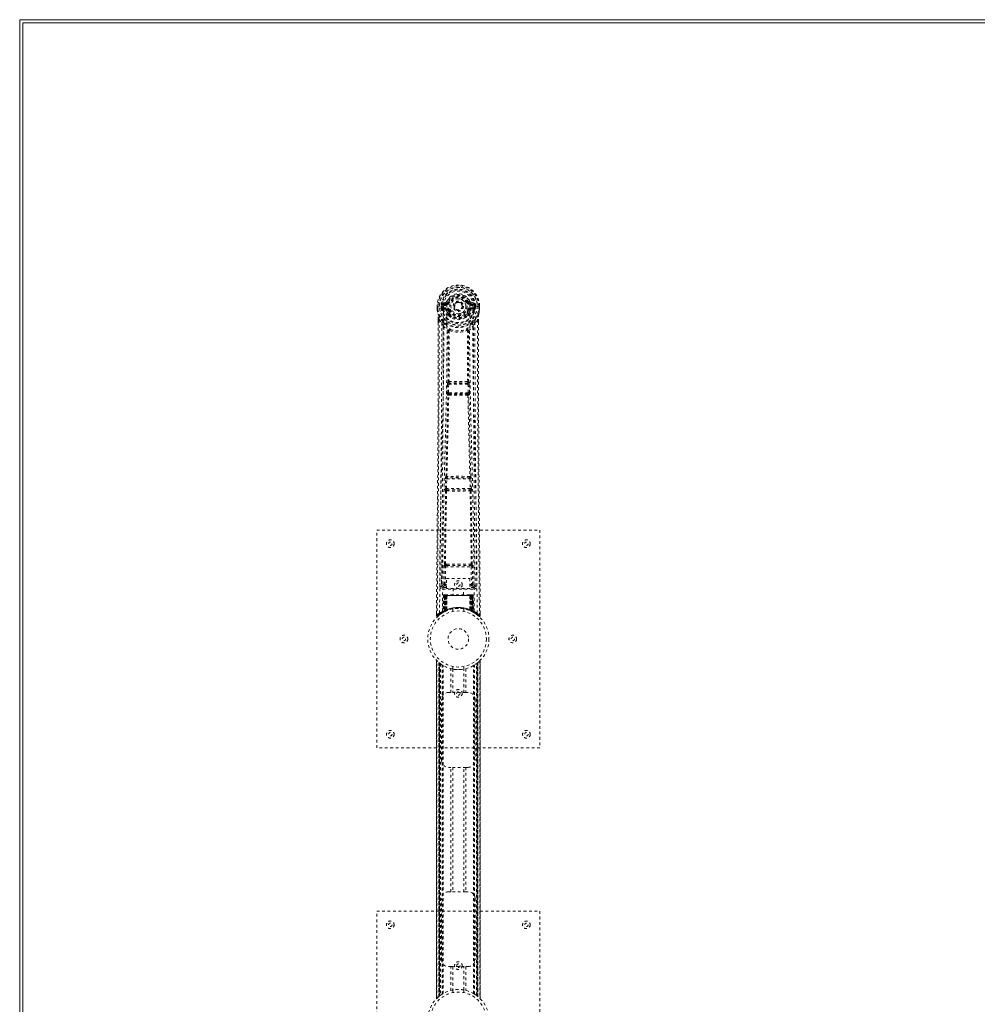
# Model space of a CAD drawing. Header units: inches. Extents: x 28 to 172, y 61 to 120.
# Tile 2 of 8: x 28 to 64, y 84 to 120. Entities that reach past the tile are written whole.
import ezdxf

# ---------------------------------------------------------------- set-up
doc = ezdxf.new("R2010")
doc.units = ezdxf.units.IN
doc.header["$MEASUREMENT"] = 0
doc.linetypes.add('SLD-Dashed', pattern=[0.075, 0.05, -0.025])
doc.linetypes.add('SLD-Solid', pattern=[0])

msp = doc.modelspace()

# ---------------------------------------------------------------- linework, layer by layer
at = {"color": 7, "linetype": 'SLD-Solid', "lineweight": 15}
for p, q in [((28.374, 120.005), (100.124, 120.005)), ((28.374, 60.505), (28.374, 120.005)), ((28.492, 119.887), (28.492, 60.623)), ((100.124, 119.887), (28.492, 119.887)), ((28.492, 119.887), (28.492, 60.623)), ((100.124, 119.887), (28.492, 119.887))]:
    msp.add_line(p, q, dxfattribs=at)
at = {"color": 7, "linetype": 'SLD-Dashed', "lineweight": 0}
for p, q in [((44.035, 109.63), (43.916, 109.606)), ((44.068, 109.657), (44.123, 109.634)), ((44.119, 109.626), (44.123, 109.634)), ((44.123, 109.634), (44.145, 109.625)), ((44.838, 109.625), (44.861, 109.634)), ((44.861, 109.634), (44.865, 109.626)), ((45.067, 109.606), (44.948, 109.63)), ((43.712, 109.487), (43.713, 109.37)), ((43.716, 109.487), (43.712, 109.487)), ((43.713, 109.487), (43.714, 109.37)), ((43.713, 109.37), (43.713, 109.365)), ((43.769, 109.486), (43.716, 109.487)), ((43.742, 109.485), (43.742, 109.37)), ((43.792, 109.486), (43.769, 109.486)), ((43.798, 109.486), (43.792, 109.486)), ((43.948, 109.486), (43.798, 109.486)), ((43.863, 109.413), (43.863, 109.485)), ((43.863, 109.413), (43.893, 109.414)), ((43.863, 109.413), (43.863, 109.413)), ((43.898, 109.485), (43.893, 109.485)), ((43.893, 109.485), (43.893, 109.414)), ((43.893, 109.414), (43.899, 109.395)), ((43.898, 109.407), (43.898, 109.485)), ((43.899, 109.395), (43.898, 109.407)), ((43.905, 109.37), (43.908, 109.366)), ((43.918, 109.355), (43.908, 109.366)), ((43.918, 109.355), (44.034, 109.334)), ((43.933, 109.418), (43.933, 109.388)), ((43.933, 109.418), (44.063, 109.418)), ((44.063, 109.364), (43.933, 109.388)), ((43.933, 109.388), (44.063, 109.388)), ((43.946, 109.57), (44.063, 109.591)), ((43.946, 109.57), (43.946, 109.54)), ((44.063, 109.57), (43.946, 109.57)), ((44.063, 109.54), (43.946, 109.54)), ((44.063, 109.591), (44.063, 109.57)), ((44.063, 109.54), (44.063, 109.57)), ((44.063, 109.418), (44.063, 109.388)), ((44.063, 109.364), (44.063, 109.388)), ((44.118, 109.322), (44.111, 109.334)), ((44.145, 109.334), (44.118, 109.322)), ((44.648, 109.479), (44.647, 109.464)), ((44.648, 109.488), (44.648, 109.479)), ((44.865, 109.322), (44.838, 109.334)), ((44.873, 109.334), (44.865, 109.322)), ((44.92, 109.591), (45.037, 109.57)), ((44.92, 109.591), (44.92, 109.57)), ((45.037, 109.57), (44.92, 109.57)), ((44.92, 109.54), (44.92, 109.57)), ((45.037, 109.54), (44.92, 109.54)), ((44.92, 109.418), (44.92, 109.388)), ((44.92, 109.418), (45.05, 109.418)), ((45.05, 109.388), (44.92, 109.364)), ((44.92, 109.364), (44.92, 109.388)), ((44.92, 109.388), (45.05, 109.388)), ((44.95, 109.334), (45.065, 109.355)), ((45.035, 109.486), (45.035, 109.486)), ((45.185, 109.486), (45.035, 109.486)), ((45.037, 109.54), (45.037, 109.57)), ((45.05, 109.388), (45.05, 109.418)), ((45.075, 109.366), (45.065, 109.355)), ((45.065, 109.355), (45.065, 109.355)), ((45.065, 109.355), (45.065, 109.355)), ((45.075, 109.366), (45.078, 109.37)), ((45.085, 109.485), (45.091, 109.485)), ((45.085, 109.407), (45.085, 109.485)), ((45.09, 109.414), (45.085, 109.395)), ((45.085, 109.395), (45.085, 109.407)), ((45.09, 109.414), (45.091, 109.485)), ((45.09, 109.414), (45.12, 109.413)), ((45.12, 109.485), (45.12, 109.413)), ((45.12, 109.485), (45.12, 109.485)), ((45.12, 109.413), (45.12, 109.413)), ((45.191, 109.486), (45.185, 109.486)), ((45.214, 109.486), (45.191, 109.486)), ((45.267, 109.487), (45.214, 109.486)), ((45.241, 109.37), (45.242, 109.485)), ((45.271, 109.487), (45.267, 109.487)), ((45.27, 109.37), (45.27, 109.487)), ((45.271, 109.487), (45.271, 109.37)), ((45.271, 109.365), (45.271, 109.37)), ((43.755, 108.987), (43.755, 108.885)), ((43.756, 108.987), (43.756, 108.885)), ((43.785, 108.986), (43.881, 108.871)), ((44.12, 109.174), (44.12, 109.196)), ((44.139, 109.129), (44.127, 109.146)), ((44.143, 109.201), (44.144, 109.179)), ((44.84, 109.179), (44.84, 109.201)), ((44.856, 109.146), (44.845, 109.129)), ((44.863, 109.174), (44.863, 109.196)), ((45.103, 108.871), (45.199, 108.986)), ((45.227, 108.898), (45.227, 108.987)), ((45.228, 108.987), (45.228, 108.898)), ((43.94, 108.758), (43.881, 108.871)), ((45.103, 108.871), (45.043, 108.758)), ((44.113, 106.705), (44.112, 106.704)), ((44.872, 106.704), (44.871, 106.705)), ((44.081, 106.306), (44.093, 106.614)), ((44.093, 106.614), (44.096, 106.648)), ((44.126, 106.304), (44.138, 106.613)), ((44.138, 106.613), (44.846, 106.613)), ((44.156, 106.658), (44.157, 106.658)), ((44.827, 106.658), (44.156, 106.658)), ((44.827, 106.658), (44.827, 106.658)), ((44.846, 106.613), (44.858, 106.304)), ((44.89, 106.614), (44.888, 106.648)), ((44.902, 106.306), (44.89, 106.614)), ((44.104, 106.212), (44.091, 106.216)), ((44.858, 106.304), (44.126, 106.304)), ((44.148, 106.255), (44.136, 106.259)), ((44.136, 106.259), (44.848, 106.259)), ((44.848, 106.259), (44.835, 106.255)), ((44.879, 106.212), (44.892, 106.216)), ((44.012, 102.783), (44.023, 103.136)), ((44.036, 103.226), (44.036, 103.226)), ((44.056, 102.782), (44.067, 103.135)), ((44.067, 103.135), (44.916, 103.135)), ((44.08, 103.18), (44.081, 103.18)), ((44.903, 103.18), (44.08, 103.18)), ((44.902, 103.18), (44.903, 103.18)), ((44.916, 103.135), (44.927, 102.782)), ((44.948, 103.226), (44.947, 103.226)), ((44.972, 102.783), (44.961, 103.136)), ((44.927, 102.782), (44.056, 102.782)), ((44.069, 102.735), (44.064, 102.737)), ((44.064, 102.737), (44.92, 102.737)), ((44.92, 102.737), (44.914, 102.735)), ((44.019, 102.694), (44.025, 102.691)), ((44.959, 102.691), (44.964, 102.694)), ((41.492, 101.255), (47.492, 101.255)), ((41.492, 93.255), (41.492, 101.255)), ((47.492, 101.255), (47.492, 93.255)), ((43.883, 100.013), (43.875, 99.199)), ((43.967, 99.252), (43.974, 99.912)), ((44.012, 99.252), (44.019, 99.912)), ((44.066, 100.003), (44.017, 100.002)), ((44.019, 99.912), (44.964, 99.912)), ((44.028, 99.956), (44.076, 99.956)), ((44.076, 99.956), (44.908, 99.956)), ((44.908, 99.956), (44.955, 99.956)), ((44.966, 100.002), (44.918, 100.003)), ((44.964, 99.912), (44.971, 99.252)), ((45.016, 99.252), (45.009, 99.912)), ((45.108, 99.199), (45.101, 100.013)), ((44.055, 99.479), (44.916, 99.479)), ((44.055, 99.113), (44.055, 99.479)), ((44.916, 99.479), (44.916, 99.113)), ((43.875, 99.199), (43.875, 99.197)), ((43.875, 99.197), (43.876, 99.188)), ((43.875, 99.195), (43.878, 99.178)), ((43.92, 99.15), (43.92, 99.089)), ((44.055, 99.15), (43.92, 99.15)), ((44.012, 99.207), (44.012, 99.252)), ((44.055, 99.252), (44.012, 99.252)), ((44.055, 99.207), (44.012, 99.207)), ((44.916, 99.113), (44.055, 99.113)), ((44.297, 99.113), (44.297, 98.88)), ((44.687, 98.88), (44.687, 99.113)), ((44.916, 99.252), (44.971, 99.252)), ((44.916, 99.207), (44.971, 99.207)), ((45.063, 99.15), (44.916, 99.15)), ((45.016, 99.252), (44.971, 99.252)), ((44.971, 99.207), (44.971, 99.252)), ((45.063, 99.089), (45.063, 99.15)), ((45.105, 99.178), (45.108, 99.195)), ((45.108, 99.197), (45.108, 99.199)), ((45.108, 99.188), (45.108, 99.197)), ((43.92, 99.089), (45.063, 99.089)), ((43.945, 98.851), (43.924, 98.246)), ((43.959, 98.851), (43.938, 98.254)), ((43.959, 98.851), (43.945, 98.851)), ((43.979, 98.855), (43.957, 98.261)), ((43.977, 98.851), (43.957, 98.265)), ((43.976, 98.88), (43.972, 98.88)), ((43.977, 98.88), (43.977, 98.88)), ((44.044, 98.851), (43.977, 98.851)), ((43.984, 98.851), (43.984, 98.294)), ((43.985, 98.88), (43.985, 98.878)), ((43.99, 98.88), (43.985, 98.88)), ((43.998, 98.88), (43.989, 98.88)), ((43.989, 98.851), (44.994, 98.851)), ((43.989, 98.297), (43.989, 98.851)), ((43.997, 98.301), (43.998, 98.851)), ((44.002, 98.88), (43.998, 98.88)), ((44.002, 98.851), (44.002, 98.303)), ((44.982, 98.851), (44.002, 98.851)), ((44.074, 98.88), (44.007, 98.88)), ((44.016, 98.851), (44.016, 98.309)), ((44.02, 98.851), (44.016, 98.851)), ((44.02, 98.851), (44.964, 98.851)), ((44.02, 98.311), (44.02, 98.851)), ((44.025, 98.3), (44.044, 98.851)), ((44.045, 98.851), (44.026, 98.3)), ((44.044, 98.851), (44.045, 98.851)), ((44.069, 98.328), (44.074, 98.853)), ((44.075, 98.851), (44.071, 98.33)), ((44.075, 98.851), (44.074, 98.853)), ((44.908, 98.851), (44.075, 98.851)), ((44.908, 98.88), (44.076, 98.88)), ((44.91, 98.853), (44.908, 98.851)), ((44.912, 98.33), (44.908, 98.851)), ((44.976, 98.88), (44.91, 98.88)), ((44.91, 98.853), (44.914, 98.329)), ((44.938, 98.851), (44.94, 98.851)), ((44.957, 98.3), (44.938, 98.851)), ((45.006, 98.851), (44.94, 98.851)), ((44.94, 98.851), (44.959, 98.3)), ((44.967, 98.851), (44.964, 98.851)), ((44.964, 98.851), (44.964, 98.311)), ((44.967, 98.309), (44.967, 98.851)), ((44.985, 98.88), (44.981, 98.88)), ((44.982, 98.303), (44.982, 98.851)), ((44.995, 98.88), (44.985, 98.88)), ((44.986, 98.851), (44.986, 98.301)), ((44.999, 98.88), (44.994, 98.88)), ((44.994, 98.851), (44.994, 98.297)), ((44.999, 98.294), (44.999, 98.851)), ((45.026, 98.261), (45.004, 98.855)), ((45.006, 98.88), (45.006, 98.88)), ((45.006, 98.851), (45.027, 98.265)), ((45.011, 98.88), (45.007, 98.88)), ((45.025, 98.851), (45.046, 98.254)), ((45.038, 98.851), (45.025, 98.851)), ((45.038, 98.851), (45.059, 98.246)), ((43.686, 98.199), (43.685, 98.114)), ((43.685, 98.114), (43.715, 98.113)), ((43.735, 98.091), (43.836, 98.172)), ((43.846, 98.179), (43.906, 98.216)), ((43.91, 98.221), (43.923, 98.229)), ((43.924, 98.246), (43.938, 98.254)), ((43.941, 98.239), (44.008, 98.274)), ((43.957, 98.265), (44.025, 98.3)), ((43.964, 98.271), (43.969, 98.269)), ((43.984, 98.294), (43.989, 98.297)), ((43.997, 98.268), (43.984, 98.294)), ((43.997, 98.268), (43.988, 98.264)), ((44.002, 98.271), (43.989, 98.297)), ((44.01, 98.275), (43.997, 98.301)), ((44.002, 98.271), (43.997, 98.268)), ((44.014, 98.277), (44.002, 98.303)), ((44.028, 98.283), (44.002, 98.271)), ((44.008, 98.274), (44.009, 98.274)), ((44.01, 98.275), (44.014, 98.277)), ((44.028, 98.283), (44.016, 98.309)), ((44.026, 98.3), (44.025, 98.3)), ((44.069, 98.328), (44.071, 98.33)), ((44.072, 98.302), (44.075, 98.303)), ((44.292, 98.363), (44.292, 98.266)), ((44.692, 98.266), (44.692, 98.363)), ((44.909, 98.303), (44.912, 98.302)), ((44.912, 98.33), (44.914, 98.329)), ((44.964, 98.311), (44.952, 98.285)), ((44.956, 98.283), (44.952, 98.285)), ((44.967, 98.309), (44.956, 98.283)), ((44.959, 98.3), (44.957, 98.3)), ((44.959, 98.3), (45.027, 98.265)), ((44.982, 98.303), (44.969, 98.277)), ((44.969, 98.277), (44.974, 98.275)), ((44.986, 98.301), (44.974, 98.275)), ((44.974, 98.274), (44.976, 98.274)), ((44.976, 98.274), (45.042, 98.239)), ((44.994, 98.297), (44.982, 98.271)), ((44.987, 98.268), (44.982, 98.271)), ((44.999, 98.294), (44.987, 98.268)), ((44.994, 98.297), (44.999, 98.294)), ((45.046, 98.254), (45.059, 98.246)), ((45.06, 98.229), (45.074, 98.221)), ((45.298, 98.114), (45.298, 98.198)), ((43.687, 96.471), (43.687, 84.04)), ((43.687, 84.041), (43.687, 96.47)), ((43.687, 96.47), (43.687, 96.469)), ((43.687, 96.469), (43.687, 84.042)), ((43.699, 84.053), (43.699, 96.457)), ((43.777, 84.124), (43.777, 96.387)), ((43.777, 96.387), (43.777, 84.124)), ((43.781, 96.383), (43.781, 84.128)), ((43.821, 96.352), (43.785, 96.38)), ((43.785, 84.131), (43.785, 96.38)), ((43.785, 96.38), (43.785, 84.131)), ((43.791, 96.375), (43.791, 84.135)), ((43.8, 84.143), (43.8, 96.368)), ((43.801, 84.144), (43.801, 96.367)), ((43.803, 96.366), (43.803, 84.145)), ((43.805, 96.364), (43.805, 84.147)), ((43.836, 96.341), (43.836, 84.169)), ((43.893, 96.303), (43.889, 96.306)), ((43.893, 84.208), (43.893, 96.303)), ((43.919, 84.224), (43.919, 96.287)), ((43.936, 84.234), (43.936, 96.277)), ((44.292, 96.244), (44.292, 96.148)), ((44.692, 96.148), (44.692, 96.244)), ((45.047, 84.234), (45.047, 96.277)), ((45.065, 84.224), (45.065, 96.287)), ((45.09, 84.208), (45.09, 96.303)), ((45.156, 84.163), (45.156, 96.347)), ((45.178, 84.147), (45.178, 96.364)), ((45.18, 84.145), (45.18, 96.366)), ((45.182, 96.367), (45.184, 96.368)), ((45.182, 96.367), (45.182, 84.144)), ((45.186, 96.37), (45.186, 84.14)), ((45.196, 96.378), (45.202, 96.383)), ((45.202, 96.383), (45.196, 96.378)), ((45.198, 96.38), (45.198, 84.131)), ((45.198, 84.131), (45.198, 96.38)), ((45.201, 84.129), (45.201, 96.382)), ((45.207, 96.387), (45.202, 96.383)), ((45.202, 84.128), (45.202, 96.383)), ((45.207, 96.387), (45.207, 84.124)), ((45.207, 84.124), (45.207, 96.387)), ((45.285, 96.457), (45.285, 84.053)), ((45.297, 84.04), (45.297, 96.471)), ((45.297, 96.47), (45.297, 84.041)), ((45.297, 84.042), (45.297, 96.469)), ((44.21, 95.29), (44.21, 96.166)), ((44.294, 96.148), (44.294, 95.29)), ((44.689, 95.29), (44.689, 96.148)), ((44.773, 96.166), (44.773, 95.29)), ((44.127, 95.29), (44.21, 95.29)), ((44.773, 95.29), (44.21, 95.29)), ((44.773, 95.29), (44.857, 95.29)), ((43.877, 92.79), (43.877, 95.04)), ((45.107, 95.04), (45.107, 92.79)), ((47.492, 93.255), (41.492, 93.255)), ((44.21, 92.54), (44.127, 92.54)), ((44.21, 87.97), (44.21, 92.54)), ((44.773, 92.54), (44.21, 92.54)), ((44.294, 92.54), (44.294, 87.97)), ((44.689, 87.97), (44.689, 92.54)), ((44.773, 92.54), (44.773, 87.97)), ((44.857, 92.54), (44.773, 92.54)), ((44.127, 87.97), (44.21, 87.97)), ((44.773, 87.97), (44.21, 87.97)), ((44.773, 87.97), (44.857, 87.97)), ((43.877, 85.47), (43.877, 87.72)), ((45.107, 87.72), (45.107, 85.47)), ((41.492, 87.255), (47.492, 87.255)), ((41.492, 79.255), (41.492, 87.255)), ((47.492, 87.255), (47.492, 79.255)), ((44.21, 85.22), (44.127, 85.22)), ((44.21, 84.345), (44.21, 85.22)), ((44.21, 85.22), (44.773, 85.22)), ((44.294, 85.22), (44.294, 84.363)), ((44.689, 84.363), (44.689, 85.22)), ((44.773, 85.22), (44.773, 84.345)), ((44.857, 85.22), (44.773, 85.22)), ((44.292, 84.363), (44.292, 84.266)), ((44.692, 84.266), (44.692, 84.363)), ((43.777, 84.124), (43.781, 84.128)), ((43.791, 84.135), (43.808, 84.149)), ((43.801, 84.144), (43.8, 84.142)), ((45.09, 84.208), (45.095, 84.205)), ((45.162, 84.159), (45.198, 84.131)), ((45.202, 84.128), (45.207, 84.124)), ((45.297, 84.041), (45.296, 84.042))]:
    msp.add_line(p, q, dxfattribs=at)
at = {"color": 7, "linetype": 'SLD-Dashed', "lineweight": 0, "flags": 128}
for points in [[(44.066, 109.516), (44.071, 109.594), (44.094, 109.669), (44.133, 109.739), (44.187, 109.8), (44.253, 109.85), (44.327, 109.886), (44.408, 109.908), (44.492, 109.916), (44.575, 109.908), (44.656, 109.886), (44.731, 109.85), (44.796, 109.8), (44.85, 109.739), (44.889, 109.669), (44.912, 109.594), (44.917, 109.516)], [(44.173, 109.613), (44.167, 109.616), (44.162, 109.618), (44.158, 109.62), (44.153, 109.621), (44.15, 109.623), (44.147, 109.624), (44.146, 109.625), (44.145, 109.625)], [(44.811, 109.613), (44.816, 109.616), (44.821, 109.618), (44.826, 109.62), (44.83, 109.621), (44.833, 109.623), (44.836, 109.624), (44.838, 109.625), (44.838, 109.625)], [(43.712, 109.487), (43.712, 109.486), (43.713, 109.486), (43.715, 109.486), (43.719, 109.486), (43.724, 109.486), (43.729, 109.486), (43.735, 109.485), (43.742, 109.485)], [(43.742, 109.37), (43.736, 109.37), (43.73, 109.37), (43.724, 109.37), (43.719, 109.37), (43.716, 109.37), (43.713, 109.37), (43.712, 109.37), (43.713, 109.37)], [(43.713, 109.37), (43.725, 109.275), (43.741, 109.199)], [(43.713, 109.365), (43.714, 109.366), (43.716, 109.366), (43.718, 109.366), (43.722, 109.367), (43.726, 109.367), (43.731, 109.368), (43.737, 109.369), (43.742, 109.37)], [(43.713, 109.365), (43.724, 109.277), (43.743, 109.189)], [(43.804, 98.208), (43.809, 99.798), (43.828, 101.387), (43.858, 102.974), (43.896, 104.557), (43.926, 105.796), (43.949, 107.032), (43.959, 108.262), (43.949, 109.486)], [(43.893, 109.414), (43.893, 109.414), (43.893, 109.414)], [(43.898, 109.407), (43.915, 109.416), (43.933, 109.418)], [(43.946, 109.54), (43.923, 109.545), (43.904, 109.558)], [(43.913, 98.263), (43.919, 99.849), (43.939, 101.434), (43.972, 103.017), (44.013, 104.595), (44.044, 105.833), (44.069, 107.066), (44.078, 108.294), (44.066, 109.516)], [(44.061, 109.312), (44.048, 109.329), (44.034, 109.334)], [(44.12, 109.196), (44.089, 109.247), (44.061, 109.312)], [(44.118, 109.322), (44.144, 109.262), (44.172, 109.214)], [(44.173, 109.345), (44.167, 109.343), (44.162, 109.341), (44.158, 109.339), (44.153, 109.337), (44.15, 109.336), (44.147, 109.335), (44.146, 109.334), (44.145, 109.334)], [(44.811, 109.345), (44.816, 109.343), (44.821, 109.341), (44.826, 109.339), (44.83, 109.337), (44.833, 109.336), (44.836, 109.335), (44.838, 109.334), (44.838, 109.334)], [(44.863, 109.196), (44.894, 109.247), (44.922, 109.312)], [(45.071, 98.263), (45.064, 99.849), (45.044, 101.434), (45.011, 103.017), (44.971, 104.595), (44.939, 105.832), (44.915, 107.066), (44.905, 108.294), (44.917, 109.516)], [(44.922, 109.312), (44.936, 109.329), (44.95, 109.334)], [(45.18, 98.208), (45.174, 99.798), (45.156, 101.387), (45.125, 102.974), (45.087, 104.557), (45.058, 105.796), (45.034, 107.032), (45.025, 108.262), (45.035, 109.486)], [(45.08, 109.558), (45.06, 109.545), (45.037, 109.54)], [(45.05, 109.418), (45.068, 109.416), (45.085, 109.407)], [(45.09, 109.414), (45.09, 109.414), (45.09, 109.414)], [(45.091, 109.485), (45.094, 109.485), (45.101, 109.485), (45.11, 109.485), (45.12, 109.485)], [(45.24, 109.189), (45.257, 109.267), (45.271, 109.365)], [(45.271, 109.37), (45.271, 109.37), (45.27, 109.37), (45.268, 109.37), (45.264, 109.37), (45.259, 109.37), (45.254, 109.37), (45.248, 109.37), (45.241, 109.37)], [(45.271, 109.365), (45.27, 109.366), (45.268, 109.366), (45.265, 109.366), (45.261, 109.367), (45.257, 109.367), (45.252, 109.368), (45.247, 109.369), (45.241, 109.37)], [(45.242, 109.485), (45.248, 109.485), (45.254, 109.486), (45.26, 109.486), (45.264, 109.486), (45.268, 109.486), (45.271, 109.486), (45.272, 109.486), (45.271, 109.487)], [(45.271, 109.37), (45.258, 109.275), (45.242, 109.199)], [(43.755, 108.885), (43.752, 106.269), (43.735, 103.553), (43.711, 100.831), (43.685, 98.114)], [(43.785, 108.986), (43.786, 108.172), (43.785, 107.323), (43.783, 106.439), (43.779, 105.637), (43.776, 105.12), (43.773, 104.578), (43.769, 104.011), (43.764, 103.448), (43.76, 102.96), (43.754, 102.313), (43.748, 101.625), (43.741, 100.896), (43.735, 100.219), (43.715, 98.113)], [(43.741, 109.199), (43.741, 109.194), (43.743, 109.189)], [(43.923, 108.91), (43.823, 109.034), (43.743, 109.189)], [(43.755, 108.987), (43.755, 108.987), (43.756, 108.987), (43.758, 108.986), (43.762, 108.986), (43.767, 108.986), (43.773, 108.986), (43.779, 108.986), (43.785, 108.986)], [(44.139, 109.129), (44.214, 109.069), (44.264, 109.043)], [(44.719, 109.043), (44.769, 109.069), (44.845, 109.129)], [(45.06, 108.91), (45.161, 109.034), (45.24, 109.189)], [(45.199, 108.986), (45.198, 108.248), (45.198, 107.467), (45.2, 106.644), (45.204, 105.779), (45.208, 104.982), (45.214, 104.153), (45.215, 103.962), (45.216, 103.769), (45.218, 103.575), (45.219, 103.442), (45.22, 103.312), (45.221, 103.177), (45.223, 103.036), (45.227, 102.582), (45.231, 102.078), (45.236, 101.522), (45.24, 101.171), (45.243, 100.799), (45.247, 100.396), (45.251, 100.02), (45.255, 99.53), (45.26, 99.094), (45.263, 98.712), (45.266, 98.386), (45.268, 98.114)], [(45.199, 108.986), (45.205, 108.986), (45.211, 108.986), (45.217, 108.986), (45.222, 108.986), (45.225, 108.986), (45.228, 108.987), (45.229, 108.987), (45.228, 108.987)], [(45.228, 108.898), (45.231, 106.27), (45.248, 103.551), (45.273, 100.833), (45.299, 98.114)], [(45.24, 109.189), (45.242, 109.194), (45.242, 109.199)], [(43.881, 108.871), (43.881, 108.13), (43.88, 107.358), (43.877, 106.555), (43.873, 105.789), (43.868, 105.014), (43.862, 104.238), (43.856, 103.482), (43.849, 102.757), (43.843, 102.081), (43.836, 101.324), (43.829, 100.615), (43.822, 99.918), (43.815, 99.195)], [(43.94, 108.758), (43.931, 105.571), (43.906, 102.384), (43.875, 99.195)], [(43.94, 108.758), (44.024, 108.66), (44.122, 108.574)], [(44.018, 108.822), (44.028, 108.814), (44.033, 108.807)], [(44.113, 106.705), (44.123, 107.637), (44.124, 108.565)], [(44.17, 108.583), (44.165, 108.592), (44.158, 108.599), (44.15, 108.602), (44.142, 108.603), (44.135, 108.599), (44.128, 108.593), (44.124, 108.584), (44.122, 108.574)], [(44.16, 108.572), (44.159, 107.643), (44.148, 106.71)], [(44.17, 108.583), (44.163, 108.579), (44.161, 108.576), (44.16, 108.574), (44.16, 108.572)], [(44.862, 108.574), (44.859, 108.584), (44.855, 108.593), (44.849, 108.599), (44.841, 108.603), (44.833, 108.602), (44.825, 108.599), (44.819, 108.592), (44.814, 108.583)], [(44.824, 108.572), (44.823, 108.574), (44.823, 108.576), (44.82, 108.579), (44.814, 108.583)], [(44.835, 106.71), (44.824, 107.643), (44.824, 108.572)], [(44.871, 106.705), (44.86, 107.637), (44.859, 108.565)], [(44.862, 108.574), (44.959, 108.66), (45.043, 108.758)], [(44.95, 108.807), (44.956, 108.813), (44.965, 108.822)], [(45.108, 99.195), (45.078, 102.384), (45.052, 105.571), (45.043, 108.758)], [(45.168, 99.195), (45.165, 99.571), (45.161, 100), (45.156, 100.47), (45.152, 100.895), (45.15, 101.117), (45.148, 101.34), (45.146, 101.563), (45.143, 101.815), (45.141, 102.07), (45.138, 102.317), (45.134, 102.821), (45.129, 103.289), (45.126, 103.721), (45.122, 104.144), (45.118, 104.634), (45.112, 105.474), (45.108, 106.323), (45.104, 107.2), (45.102, 108.054), (45.103, 108.871)], [(44.093, 106.614), (44.098, 106.614), (44.109, 106.614), (44.123, 106.613), (44.138, 106.613)], [(44.138, 106.613), (44.139, 106.621), (44.14, 106.63), (44.144, 106.644), (44.15, 106.654), (44.153, 106.656), (44.155, 106.657), (44.156, 106.658)], [(44.846, 106.613), (44.854, 106.613), (44.861, 106.613), (44.868, 106.614), (44.875, 106.614), (44.88, 106.614), (44.885, 106.614), (44.888, 106.614), (44.89, 106.614)], [(44.036, 103.226), (44.071, 104.721), (44.104, 106.212)], [(44.071, 103.229), (44.106, 104.725), (44.14, 106.216)], [(44.081, 106.306), (44.083, 106.306), (44.086, 106.305), (44.091, 106.305), (44.096, 106.305), (44.103, 106.305), (44.11, 106.305), (44.118, 106.304), (44.126, 106.304)], [(44.136, 106.259), (44.131, 106.263), (44.127, 106.273), (44.125, 106.287), (44.125, 106.295), (44.126, 106.304)], [(44.844, 106.216), (44.877, 104.725), (44.913, 103.229)], [(44.858, 106.304), (44.858, 106.295), (44.858, 106.287), (44.856, 106.273), (44.853, 106.263), (44.848, 106.259)], [(44.858, 106.304), (44.866, 106.304), (44.873, 106.305), (44.881, 106.305), (44.887, 106.305), (44.893, 106.305), (44.897, 106.305), (44.9, 106.306), (44.902, 106.306)], [(44.947, 103.226), (44.912, 104.721), (44.879, 106.212)], [(44.023, 103.136), (44.024, 103.17), (44.025, 103.171)], [(44.023, 103.136), (44.024, 103.136), (44.027, 103.136), (44.032, 103.136), (44.037, 103.136), (44.044, 103.135), (44.051, 103.135), (44.059, 103.135), (44.067, 103.135)], [(44.041, 103.206), (44.039, 103.209), (44.036, 103.226)], [(44.916, 103.135), (44.924, 103.135), (44.932, 103.135), (44.939, 103.135), (44.946, 103.136), (44.952, 103.136), (44.956, 103.136), (44.959, 103.136), (44.961, 103.136)], [(44.961, 103.136), (44.959, 103.17), (44.959, 103.171)], [(44.012, 102.783), (44.013, 102.783), (44.016, 102.783), (44.021, 102.783), (44.026, 102.783), (44.033, 102.783), (44.04, 102.783), (44.048, 102.782), (44.056, 102.782)], [(44.927, 102.782), (44.935, 102.782), (44.943, 102.783), (44.95, 102.783), (44.957, 102.783), (44.963, 102.783), (44.967, 102.783), (44.97, 102.783), (44.972, 102.783)], [(43.984, 100.001), (44, 101.347), (44.025, 102.691)], [(44.017, 100.002), (44.034, 101.348), (44.059, 102.693)], [(44.925, 102.693), (44.95, 101.348), (44.966, 100.002)], [(44.999, 100.001), (44.983, 101.347), (44.959, 102.691)], [(43.974, 99.912), (43.979, 99.912), (43.989, 99.912), (44.004, 99.912), (44.019, 99.912)], [(44.028, 99.956), (44.011, 99.96), (44.001, 99.967)], [(44.066, 100.003), (44.277, 100.003), (44.492, 100.003), (44.706, 100.003), (44.918, 100.003)], [(44.076, 99.956), (44.28, 99.956), (44.486, 99.956), (44.698, 99.956), (44.908, 99.956)], [(44.964, 99.912), (44.98, 99.912), (44.994, 99.912), (45.004, 99.912), (45.009, 99.912)], [(43.967, 99.252), (43.898, 99.224), (43.877, 99.198)], [(43.92, 99.15), (43.943, 99.178), (44.012, 99.207)], [(43.967, 99.252), (43.972, 99.252), (43.982, 99.252), (43.996, 99.252), (44.012, 99.252)], [(44.971, 99.207), (45.04, 99.178), (45.063, 99.15)], [(45.108, 99.195), (45.085, 99.224), (45.016, 99.252)], [(43.945, 98.851), (43.948, 98.851), (43.956, 98.851), (43.969, 98.851), (43.984, 98.851)], [(43.998, 98.851), (43.983, 98.851), (43.971, 98.851), (43.962, 98.851), (43.959, 98.851)], [(43.977, 98.851), (43.977, 98.851), (43.979, 98.851), (43.983, 98.851), (43.988, 98.851), (43.994, 98.851), (44.001, 98.851), (44.008, 98.851), (44.016, 98.851)], [(43.998, 98.879), (43.994, 98.879), (43.992, 98.88), (43.991, 98.88), (43.991, 98.88)], [(44.055, 98.87), (44.048, 98.861), (44.045, 98.851)], [(44.074, 98.853), (44.059, 98.867), (44.055, 98.87)], [(44.91, 98.853), (44.925, 98.867), (44.928, 98.87)], [(44.938, 98.851), (44.935, 98.861), (44.928, 98.87)], [(44.967, 98.851), (44.975, 98.851), (44.983, 98.851), (44.99, 98.851), (44.996, 98.851), (45.001, 98.851), (45.004, 98.851), (45.006, 98.851), (45.006, 98.851)], [(44.978, 98.88), (44.976, 98.88), (44.975, 98.88)], [(44.993, 98.88), (44.993, 98.88), (44.992, 98.88), (44.989, 98.879), (44.985, 98.879)], [(45.025, 98.851), (45.021, 98.851), (45.013, 98.851), (45, 98.851), (44.986, 98.851)], [(44.999, 98.851), (45.014, 98.851), (45.027, 98.851), (45.035, 98.851), (45.038, 98.851)], [(45.006, 98.851), (45.005, 98.858), (45.005, 98.86)], [(43.688, 98.114), (43.69, 98.106), (43.693, 98.099), (43.698, 98.092), (43.705, 98.087), (43.712, 98.084), (43.719, 98.084), (43.726, 98.086), (43.733, 98.09)], [(44.02, 98.311), (44.024, 98.301), (44.028, 98.292), (44.031, 98.287), (44.031, 98.285)], [(45.026, 98.248), (45.019, 98.252), (44.987, 98.268)], [(45.028, 98.257), (45.027, 98.263), (45.027, 98.265)], [(45.065, 98.228), (45.059, 98.239), (45.055, 98.253)], [(45.059, 98.24), (45.058, 98.246), (45.058, 98.247)], [(45.269, 98.113), (45.261, 98.105), (45.254, 98.098), (45.25, 98.093), (45.248, 98.091)], [(45.25, 98.094), (45.257, 98.09), (45.265, 98.087), (45.273, 98.087), (45.281, 98.088), (45.288, 98.092), (45.294, 98.097), (45.297, 98.104), (45.298, 98.111)], [(45.299, 98.114), (45.298, 98.114), (45.296, 98.114), (45.29, 98.113), (45.28, 98.114), (45.274, 98.114), (45.269, 98.113)], [(44.294, 84.363), (44.305, 84.365), (44.312, 84.366)], [(43.787, 84.132), (43.784, 84.13), (43.782, 84.128), (43.781, 84.128)], [(43.796, 84.139), (43.797, 84.141), (43.8, 84.143)], [(45.186, 84.14), (45.197, 84.132), (45.203, 84.127)]]:
    msp.add_lwpolyline(points, dxfattribs=at)
at = {"color": 7, "linetype": 'SLD-Dashed', "lineweight": 0}
for centre, radius in [((44.492, 109.479), 0.7), ((44.492, 109.479), 0.69), ((44.492, 109.479), 0.623), ((44.492, 109.479), 0.32), ((44.492, 109.479), 0.275), ((44.492, 109.479), 0.188), ((44.492, 109.479), 0.156), ((44.492, 109.479), 0.142), ((44.492, 109.479), 0.139), ((44.492, 109.479), 0.138), ((41.992, 100.755), 0.141), ((41.992, 100.755), 0.0625), ((46.992, 100.755), 0.14), ((46.992, 100.755), 0.0625), ((44.492, 99.255), 0.141), ((44.492, 99.255), 0.0625), ((44.492, 97.255), 1.125), ((44.492, 97.255), 1.03), ((42.492, 97.255), 0.141), ((42.492, 97.255), 0.0625), ((44.492, 97.255), 0.376), ((46.492, 97.255), 0.14), ((46.492, 97.255), 0.0625), ((44.492, 95.255), 0.141), ((44.492, 95.255), 0.0625), ((41.992, 93.755), 0.14), ((41.992, 93.755), 0.0625), ((46.992, 93.755), 0.14), ((46.992, 93.755), 0.0625), ((41.992, 86.755), 0.141), ((41.992, 86.755), 0.0625), ((46.992, 86.755), 0.14), ((46.992, 86.755), 0.0625), ((44.492, 85.255), 0.141), ((44.492, 85.255), 0.0625), ((44.492, 83.255), 1.125), ((44.492, 83.255), 1.03)]:
    msp.add_circle(centre, radius, dxfattribs=at)
for centre, radius, start, end in [((44.492, 109.479), 0.78, 0.5288, 179.4712), ((44.492, 109.479), 0.78, 0, 179.4852), ((44.492, 109.479), 0.75, 0.4562, 179.5438), ((44.492, 109.479), 0.629, 0.5444, 179.4556), ((44.492, 109.479), 0.599, 0.5443, 179.4557), ((44.492, 109.492), 0.543, 359.366, 180.634), ((44.108, 109.53), 0.206, 158.3427, 172.3409), ((43.945, 109.6), 0.0299, 167.8899, 271.9542), ((44.064, 109.621), 0.0301, 162.3517, 268.5769), ((44.026, 109.675), 0.0455, 281.3485, 337.4745), ((44.057, 109.662), 0.0715, 274.78, 329.7601), ((44.063, 109.659), 0.089, 270, 337.226), ((44.063, 109.659), 0.119, 270.0003, 337.2261), ((44.492, 109.479), 0.459, 22.774, 157.226), ((44.492, 109.479), 0.4, 22.774, 157.226), ((44.492, 109.479), 0.376, 22.774, 157.226), ((44.492, 109.479), 0.346, 22.774, 157.226), ((44.492, 109.479), 0.275, 90.0001, 269.9999), ((44.492, 109.479), 0.275, 270.0001, 89.9999), ((44.92, 109.659), 0.119, 202.7736, 270), ((44.92, 109.659), 0.089, 202.774, 270), ((44.346, 110.937), 1.401, 291.5602, 293.9872), ((44.926, 109.662), 0.0714, 210.3166, 265.2464), ((44.957, 109.675), 0.0455, 202.534, 258.643), ((44.92, 109.621), 0.0301, 271.4533, 17.6205), ((45.038, 109.6), 0.0299, 268.047, 12.109), ((44.876, 109.53), 0.206, 7.6607, 21.6582), ((43.742, 109.37), 0.03, 180.2178, 185.2738), ((44.492, 109.479), 0.787, 188.3239, 351.6761), ((44.492, 109.479), 0.758, 188.324, 351.676), ((43.887, 110.38), 0.895, 268.5067, 270.4045), ((44.492, 109.479), 0.632, 186.0642, 353.9358), ((44.492, 109.479), 0.602, 186.2697, 353.7303), ((44.492, 109.479), 0.593, 172.3909, 179.4476), ((43.983, 109.403), 0.0845, 185.4148, 202.6021), ((43.933, 109.358), 0.0305, 89.0409, 156.1664), ((44.36, 109.574), 0.497, 204.815, 243.6296), ((44.298, 109.575), 0.439, 210.0683, 246.0871), ((44.065, 109.274), 0.242, 89.7351, 118.8249), ((44.063, 109.334), 0.0299, 91.049, 179.0013), ((44.092, 109.306), 0.031, 31.5906, 170.0541), ((44.063, 109.299), 0.119, 22.775, 89.9994), ((44.063, 109.299), 0.089, 22.774, 90), ((44.061, 109.307), 0.0567, 28.2337, 87.9746), ((44.492, 109.479), 0.376, 202.774, 337.226), ((44.492, 109.479), 0.346, 202.7737, 337.2263), ((44.492, 109.479), 0.156, 245.1542, 290.0596), ((44.92, 109.299), 0.119, 90.0003, 157.2253), ((44.426, 109.475), 0.465, 325.8394, 340.7931), ((44.92, 109.299), 0.089, 90, 157.226), ((44.628, 109.57), 0.491, 296.1274, 335.5126), ((44.685, 109.576), 0.44, 293.9343, 329.9021), ((44.892, 109.306), 0.031, 10.168, 148.1966), ((44.922, 109.307), 0.0565, 91.9564, 151.5669), ((44.917, 109.267), 0.249, 61.7043, 89.8626), ((44.92, 109.334), 0.0299, 0.9979, 88.9494), ((45.051, 109.358), 0.0305, 23.8327, 90.96), ((44.971, 109.41), 0.115, 339.6938, 352.2841), ((44.492, 109.479), 0.593, 0.5524, 7.6091), ((42.554, 109.015), 1.201, 358.6562, 8.8152), ((40.161, 108.346), 3.68, 10.0121, 13.2362), ((44.343, 108.423), 0.643, 130.7364, 135.9159), ((45.467, 110.485), 2.206, 225.5696, 228.9405), ((44.15, 109.193), 0.0305, 43.9323, 174.3697), ((44.142, 109.151), 0.0505, 88.2708, 115.7536), ((44.142, 109.128), 0.0506, 88.257, 115.6758), ((44.165, 109.17), 0.0444, 175.0057, 212.6961), ((44.179, 109.123), 0.0404, 127.2209, 172.6923), ((44.172, 109.177), 0.0371, 89.2725, 139.8325), ((44.492, 109.491), 0.453, 219.7483, 320.2509), ((44.176, 109.18), 0.0326, 181.6567, 227.8202), ((44.492, 109.517), 0.494, 226.9722, 313.028), ((44.492, 109.473), 0.411, 219.0117, 320.9883), ((44.492, 109.461), 0.476, 241.4721, 298.5267), ((44.833, 109.193), 0.0305, 5.6315, 136.068), ((44.812, 109.177), 0.0371, 40.1664, 90.7324), ((44.807, 109.18), 0.0326, 312.1653, 358.3626), ((44.804, 109.123), 0.0404, 7.3062, 52.7806), ((44.841, 109.151), 0.0504, 64.2228, 91.7517), ((44.841, 109.128), 0.0506, 64.3251, 91.7432), ((44.819, 109.17), 0.0444, 327.3949, 5.001), ((43.517, 110.484), 2.204, 311.0581, 314.4312), ((44.64, 108.423), 0.644, 44.0886, 49.2606), ((48.821, 108.346), 3.678, 166.7627, 169.9883), ((46.43, 109.015), 1.202, 171.1873, 181.342), ((44.001, 108.756), 0.0608, 58.0298, 177.62), ((44.76, 109.317), 0.887, 215.0293, 230.8697), ((44.183, 108.57), 0.0608, 73.4585, 176.3316), ((44.11, 108.566), 0.0143, 356.6462, 32.4463), ((44.156, 108.493), 0.0795, 87.4948, 113.9417), ((44.246, 108.565), 0.0786, 126.2635, 166.6722), ((44.492, 109.493), 0.965, 250.5263, 289.4748), ((44.492, 109.42), 0.844, 249.7732, 290.227), ((44.223, 109.317), 0.888, 309.1312, 324.9703), ((44.801, 108.57), 0.0608, 3.6691, 106.5416), ((44.737, 108.565), 0.0786, 13.3249, 53.7394), ((44.827, 108.493), 0.0795, 66.0527, 92.5079), ((44.874, 108.566), 0.0143, 147.5542, 183.3571), ((44.982, 108.756), 0.0608, 2.3814, 121.9716), ((44.189, 106.652), 0.0933, 145.876, 182.4576), ((44.157, 106.703), 0.0451, 177.8589, 268.9582), ((44.142, 106.621), 0.089, 86.1836, 109.6146), ((44.158, 106.703), 0.0451, 177.8505, 268.955), ((44.235, 106.697), 0.0873, 171.8103, 206.8115), ((44.492, 73.975), 32.736, 89.3991, 90.6007), ((44.749, 106.697), 0.0872, 333.1866, 8.1942), ((44.826, 106.703), 0.0451, 271.0469, 2.1491), ((44.827, 106.703), 0.0451, 271.0425, 2.1419), ((44.841, 106.622), 0.088, 70.249, 93.9528), ((44.795, 106.652), 0.0933, 357.5371, 34.1305), ((44.492, 73.29), 33.37, 89.4251, 90.5749), ((44.787, 106.615), 0.0588, 357.8356, 46.6338), ((44.244, 106.279), 0.165, 170.5912, 202.3691), ((44.136, 106.214), 0.0451, 90.8651, 177.5113), ((44.149, 106.21), 0.0451, 90.8946, 177.3995), ((44.133, 106.125), 0.0918, 86.0205, 108.5475), ((44.2, 106.223), 0.0607, 148.3032, 186.2203), ((44.492, 143.243), 37.028, 269.4553, 270.5445), ((44.492, 139.146), 32.893, 269.4021, 270.5979), ((44.834, 106.21), 0.0451, 2.6004, 89.1039), ((44.783, 106.223), 0.0613, 353.9407, 31.5326), ((44.85, 106.125), 0.092, 71.4672, 93.9886), ((44.847, 106.214), 0.0451, 2.4893, 89.1358), ((44.739, 106.279), 0.165, 337.6342, 9.4054), ((44.142, 103.176), 0.118, 154.6466, 182.0163), ((44.063, 103.104), 0.125, 86.4433, 102.2399), ((44.081, 103.225), 0.0451, 178.3765, 269.366), ((44.081, 103.223), 0.0433, 202.7805, 270.2169), ((44.13, 103.141), 0.0626, 141.5465, 185.5112), ((44.139, 103.218), 0.0697, 170.9133, 213.0676), ((44.492, 69.655), 33.576, 89.2814, 90.7186), ((44.492, 69.831), 33.351, 89.2944, 90.7056), ((44.844, 103.218), 0.0697, 326.9356, 9.0835), ((44.902, 103.225), 0.0451, 270.6367, 1.6266), ((44.902, 103.225), 0.0451, 270.6346, 1.6243), ((44.854, 103.141), 0.0626, 354.4812, 38.4584), ((44.921, 103.106), 0.123, 77.6593, 93.6574), ((44.841, 103.176), 0.118, 357.9881, 25.3649), ((44.232, 102.756), 0.222, 172.8805, 196.3582), ((44.064, 102.692), 0.0451, 90.5596, 178.0559), ((44.07, 102.689), 0.0451, 90.5803, 178.027), ((44.115, 102.768), 0.0601, 166.8971, 211.4001), ((44.115, 102.701), 0.0567, 143.3811, 187.5211), ((44.492, 135.758), 33.026, 269.2675, 270.7325), ((44.913, 102.689), 0.0451, 1.9691, 89.4206), ((44.868, 102.701), 0.057, 352.6151, 36.4797), ((44.868, 102.768), 0.0601, 328.6009, 13.099), ((44.919, 102.692), 0.0451, 1.9441, 89.4404), ((44.752, 102.756), 0.222, 343.6415, 7.1198), ((44.051, 102.557), 0.136, 86.7424, 101.1118), ((44.492, 138.827), 36.136, 269.3136, 270.6865), ((44.932, 102.558), 0.136, 78.8585, 93.2839), ((44.263, 99.926), 0.289, 164.9821, 182.646), ((44.01, 99.744), 0.258, 88.4475, 95.773), ((44.022, 99.999), 0.0384, 177.0828, 235.357), ((44.092, 99.996), 0.0757, 175.3527, 211.8341), ((44.096, 99.919), 0.0773, 151.622, 185.4603), ((44.13, 99.992), 0.0652, 170.5378, 213.5535), ((44.853, 99.992), 0.0652, 326.4328, 9.4398), ((44.892, 99.996), 0.075, 328.0046, 4.8073), ((44.954, 100.001), 0.0456, 271.9229, 359.0024), ((44.887, 99.919), 0.0773, 354.5345, 28.3852), ((44.973, 99.744), 0.258, 84.2213, 91.558), ((44.72, 99.926), 0.289, 357.3527, 15.0223), ((43.857, 102.058), 2.863, 269.1588, 270.3594), ((43.92, 99.194), 0.105, 179.3654, 270.0816), ((43.92, 99.195), 0.045, 202.0072, 269.9803), ((44.013, 99.252), 0.0451, 179.6152, 269.5743), ((44.971, 99.252), 0.0451, 270.4266, 0.3565), ((45.064, 99.194), 0.105, 269.9129, 0.6402), ((45.063, 99.195), 0.045, 270.0193, 337.9918), ((45.126, 102.072), 2.877, 269.6434, 270.8384), ((43.975, 98.85), 0.03, 90.0032, 178.0075), ((43.977, 98.85), 0.0305, 110.7122, 177.6427), ((43.989, 98.85), 0.03, 113.5029, 178.0119), ((43.989, 98.849), 0.0315, 89.3134, 122.3659), ((44.012, 98.845), 0.0353, 81.8073, 170.6826), ((44.007, 98.85), 0.03, 90.0629, 178.0689), ((44.006, 98.996), 0.119, 255.9108, 259.56), ((44.396, 98.858), 0.407, 176.9211, 180.9986), ((44.847, 98.855), 0.849, 178.4133, 180.2205), ((44.424, 98.859), 0.422, 177.0373, 180.966), ((44.459, 98.858), 0.443, 177.1656, 180.912), ((44.459, 98.859), 0.439, 177.1535, 180.9334), ((44.074, 98.85), 0.0299, 90.1876, 178.2054), ((44.076, 98.854), 0.0266, 90.7884, 141.4603), ((44.907, 98.854), 0.0265, 38.3646, 89.3867), ((44.91, 98.85), 0.0299, 1.7969, 89.8147), ((44.521, 98.858), 0.442, 359.0856, 2.8367), ((44.525, 98.858), 0.442, 359.0857, 2.8367), ((44.976, 98.85), 0.03, 1.9298, 89.9384), ((44.558, 98.858), 0.423, 359.0429, 2.963), ((44.562, 98.858), 0.423, 359.043, 2.963), ((44.584, 98.858), 0.41, 359.0094, 3.0569), ((44.994, 98.849), 0.0315, 57.9474, 90.6862), ((44.979, 98.99), 0.113, 280.079, 284.0014), ((44.17, 98.855), 0.829, 359.7778, 1.6285), ((44.995, 98.85), 0.03, 1.9794, 66.5666), ((45.008, 98.85), 0.03, 1.9948, 89.9968), ((45.007, 98.85), 0.0305, 2.3588, 69.3748), ((44.492, 97.255), 1.158, 47.8714, 132.1369), ((44.492, 97.223), 1.19, 60.88, 119.12), ((44.492, 97.255), 1.127, 60.4732, 119.5268), ((44.492, 97.256), 1.155, 64.2143, 115.7857), ((44.492, 97.256), 1.155, 64.9103, 115.0897), ((44.492, 97.257), 1.155, 65.8865, 114.1135), ((44.492, 97.292), 1.12, 67.9255, 112.0745), ((44.49, 97.216), 1.206, 124.6774, 131.8746), ((43.715, 98.113), 0.03, 179.4664, 312.1544), ((43.771, 98.144), 0.0636, 208.5831, 235.8173), ((44.487, 97.261), 1.12, 124.6374, 132.1029), ((44.477, 97.022), 1.364, 114.449, 119.5855), ((43.834, 98.208), 0.03, 180.2586, 304.0775), ((44.492, 97.255), 1.128, 119.5264, 124.6566), ((43.894, 98.247), 0.03, 301.0738, 358.0144), ((43.954, 98.276), 0.0429, 197.0133, 245.8232), ((43.908, 98.255), 0.0299, 300.3047, 358.0928), ((44.348, 97.502), 0.842, 118.7989, 120.3452), ((44.482, 97.621), 0.838, 126.475, 131.7406), ((44.465, 97.646), 0.804, 125.5263, 130.9294), ((43.941, 98.396), 0.137, 269.4093, 293.5127), ((43.927, 98.265), 0.0299, 299.2502, 358.1942), ((44.473, 97.642), 0.809, 124.3711, 129.6461), ((43.973, 98.377), 0.109, 271.2461, 300.4828), ((43.995, 98.301), 0.0297, 295.5302, 358.5176), ((43.996, 98.301), 0.0297, 295.4507, 358.5236), ((44.381, 97.494), 0.865, 113.5546, 115.4887), ((44.448, 97.704), 0.731, 121.2333, 125.2493), ((44.042, 98.312), 0.031, 340.2249, 31.6852), ((44.041, 98.312), 0.0345, 344.8376, 31.039), ((44.942, 98.312), 0.0345, 148.9528, 195.1657), ((44.941, 98.312), 0.0311, 148.3251, 199.6412), ((44.535, 97.703), 0.732, 54.7545, 58.7687), ((44.495, 97.262), 1.12, 60.7652, 65.7245), ((44.987, 98.301), 0.0297, 181.4764, 244.5493), ((44.988, 98.301), 0.0297, 181.4802, 244.4756), ((44.508, 97.637), 0.814, 50.3717, 55.6111), ((44.516, 97.642), 0.809, 49.0873, 54.4581), ((44.481, 97.233), 1.154, 59.9249, 63.9562), ((44.503, 97.622), 0.836, 48.2539, 53.5305), ((44.573, 97.397), 0.965, 59.6286, 62.5153), ((45.057, 98.265), 0.0299, 181.8037, 240.7479), ((45.057, 98.265), 0.03, 196.8724, 241.2461), ((45.075, 98.255), 0.0299, 181.9044, 239.698), ((45.03, 98.276), 0.0429, 294.1676, 342.9927), ((44.492, 97.256), 1.127, 55.3415, 60.4748), ((45.109, 98.283), 0.0707, 211.4569, 238.8946), ((45.089, 98.247), 0.03, 181.982, 238.9258), ((44.482, 97.239), 1.146, 58.9349, 59.8002), ((44.506, 97.02), 1.365, 60.4184, 65.5475), ((45.15, 98.208), 0.03, 235.9282, 359.7357), ((44.496, 97.261), 1.12, 47.8959, 55.3626), ((44.497, 97.221), 1.2, 48.1038, 55.3368), ((45.269, 98.113), 0.03, 227.8474, 0.5308), ((44.594, 97.357), 1.269, 224.3575, 225.1304), ((44.512, 97.281), 1.158, 231.1293, 232.3888), ((44.492, 97.256), 1.125, 232.2648, 239.3829), ((44.49, 97.252), 1.121, 237.8596, 240.4285), ((44.492, 97.256), 1.125, 299.5756, 302.1349), ((44.514, 97.231), 1.092, 307.6161, 315.7609), ((44.492, 97.255), 1.125, 259.888, 280.112), ((44.127, 95.04), 0.25, 90, 180), ((44.857, 95.04), 0.25, 0, 90), ((44.127, 92.79), 0.25, 180, 270), ((44.857, 92.79), 0.25, 270, 0), ((44.127, 87.72), 0.25, 90, 180), ((44.857, 87.72), 0.25, 0, 90), ((44.127, 85.47), 0.25, 180, 270), ((44.857, 85.47), 0.25, 270, 0), ((44.51, 83.391), 0.988, 79.5669, 86.9066), ((44.47, 83.279), 1.093, 127.619, 135.7578), ((44.509, 83.234), 1.153, 128.7668, 129.454), ((44.525, 83.213), 1.179, 127.6221, 128.8588), ((44.491, 83.256), 1.124, 125.67, 127.9251), ((44.49, 83.259), 1.121, 119.5719, 122.14), ((44.49, 83.253), 1.128, 57.8685, 60.421), ((44.492, 83.255), 1.125, 52.2646, 59.3824), ((44.503, 83.269), 1.107, 51.0994, 52.4164), ((44.524, 83.287), 1.079, 44.2901, 45.1991)]:
    msp.add_arc(centre, radius, start, end, dxfattribs=at)

doc.saveas('drawing.dxf')
